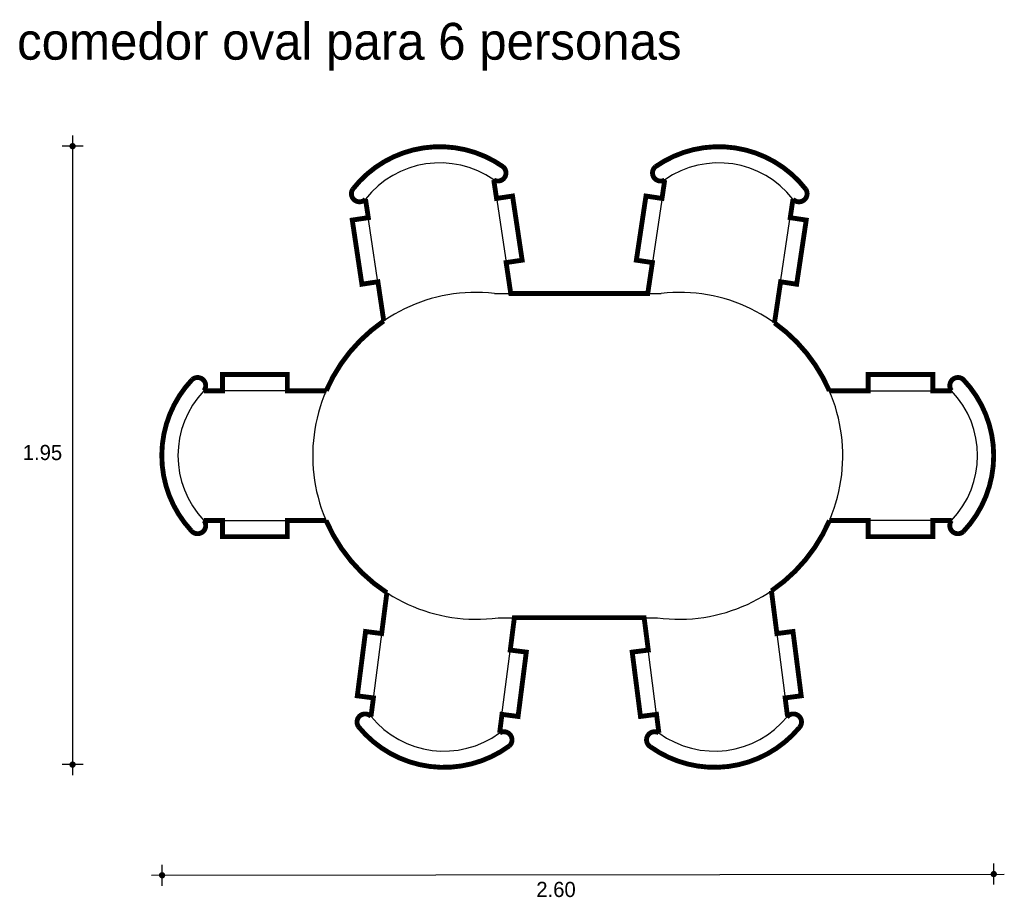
# Model space of a CAD drawing. Extents: x 4.3 to 7.34, y 3.9 to 6.61.
import ezdxf

# ---------------------------------------------------------------- set-up
doc = ezdxf.new("R2010")
doc.units = 0
doc.header["$MEASUREMENT"] = 0
for name, color, linetype in [('BORDE', 2, 'CONTINUOUS'), ('COTAS', 6, 'CONTINUOUS'), ('DIBUJO', 5, 'CONTINUOUS'), ('TEXTO', 4, 'CONTINUOUS')]:
    doc.layers.add(name, color=color, linetype=linetype)

msp = doc.modelspace()

# ---------------------------------------------------------------- linework, layer by layer
at = {"layer": 'BORDE', "const_width": 0.015}
msp.add_lwpolyline([(6.6729, 4.4604), (6.6656, 4.5175), (6.7152, 4.5239), (6.6898, 4.7223), (6.6402, 4.7159), (6.6233, 4.8476, 0.142466), (6.8024, 5.0647), (6.9215, 5.0647), (6.9215, 5.0147), (7.1215, 5.0147), (7.1215, 5.0647), (7.1791, 5.0647, 0.919851), (7.2153, 5.0302, 0.399573), (7.2153, 5.4992, 0.919851), (7.1791, 5.4647), (7.1215, 5.4647), (7.1215, 5.5147), (6.9215, 5.5147), (6.9215, 5.4647), (6.8019, 5.4647, 0.135976), (6.6327, 5.674), (6.6517, 5.8007), (6.7011, 5.7932), (6.7307, 5.991), (6.6813, 5.9984), (6.6898, 6.0554, 0.919851), (6.7293, 6.0861, 0.399573), (6.2655, 6.1556, 0.919851), (6.2942, 6.1147), (6.2857, 6.0577), (6.2363, 6.0651), (6.2066, 5.8673), (6.2561, 5.8599), (6.2418, 5.7648), (5.8191, 5.7648), (5.8049, 5.8599), (5.8543, 5.8673), (5.8247, 6.0651), (5.7753, 6.0577), (5.7667, 6.1147, 0.919851), (5.7954, 6.1556, 0.399573), (5.3317, 6.0861, 0.919851), (5.3711, 6.0554), (5.3797, 5.9984), (5.3302, 5.991), (5.3599, 5.7932), (5.4093, 5.8007), (5.4274, 5.6799, 0.14119), (5.2498, 5.4647), (5.1301, 5.4647), (5.1301, 5.5147), (4.9301, 5.5147), (4.9301, 5.4647), (4.8725, 5.4647, 0.919851), (4.8363, 5.4992, 0.395732), (4.8332, 5.0335, 1.006655), (4.8725, 5.0647), (4.9301, 5.0647), (4.9301, 5.0147), (5.1301, 5.0147), (5.1301, 5.0647), (5.2492, 5.0647, 0.147701), (5.437, 4.8419), (5.4208, 4.7159), (5.3712, 4.7223), (5.3458, 4.5239), (5.3954, 4.5175), (5.388, 4.4604, 0.919851), (5.3493, 4.4288, 0.399573), (5.8144, 4.3692, 0.919851), (5.7848, 4.4095), (5.7921, 4.4667), (5.8417, 4.4603), (5.8671, 4.6587), (5.8176, 4.665), (5.8303, 4.7648), (6.2306, 4.7648), (6.2434, 4.665), (6.1938, 4.6587), (6.2193, 4.4603), (6.2688, 4.4667), (6.2762, 4.4095, 1.006655), (6.2503, 4.3666, 0.391901), (6.7088, 4.4254, 1.006655), (6.6729, 4.4604, 0.038425), (6.6705, 4.4574)], format="xyb", dxfattribs=at)
at = {"layer": 'COTAS'}
for p, q in [((4.4673, 6.2513), (4.4673, 4.2793)), ((4.4998, 6.2189), (4.4348, 6.2189)), ((4.4998, 4.3118), (4.4348, 4.3118)), ((4.7435, 3.9382), (4.7435, 4.0031)), ((7.3093, 3.9417), (7.3093, 4.0067)), ((4.711, 3.9706), (7.3417, 3.9742))]:
    msp.add_line(p, q, dxfattribs=at)
at = {"layer": 'COTAS', "const_width": 0.00974}
for points in [[(4.4624, 6.2189, 1), (4.4722, 6.2189, 1)], [(4.4624, 4.3118, 1), (4.4722, 4.3118, 1)], [(4.7386, 3.9706, 1), (4.7484, 3.9706, 1)], [(7.3044, 3.9742, 1), (7.3141, 3.9742, 1)]]:
    msp.add_lwpolyline(points, format="xyb", close=True, dxfattribs=at)
at = {"layer": 'DIBUJO'}
for p, q in [((5.7667, 6.1147), (5.8191, 5.7648)), ((6.2942, 6.1147), (6.2418, 5.7648)), ((5.426, 5.6895), (5.3711, 6.0554)), ((5.7753, 6.0577), (5.8247, 6.0651)), ((5.8543, 5.8673), (5.8247, 6.0651)), ((6.2066, 5.8673), (6.2363, 6.0651)), ((6.2857, 6.0577), (6.2363, 6.0651)), ((6.635, 5.6895), (6.6898, 6.0554)), ((5.3797, 5.9984), (5.3302, 5.991)), ((5.3599, 5.7932), (5.3302, 5.991)), ((6.6813, 5.9984), (6.7307, 5.991)), ((6.7011, 5.7932), (6.7307, 5.991)), ((5.8049, 5.8599), (5.8543, 5.8673)), ((6.2561, 5.8599), (6.2066, 5.8673)), ((5.4093, 5.8007), (5.3599, 5.7932)), ((6.6517, 5.8007), (6.7011, 5.7932)), ((5.7685, 5.7648), (6.2831, 5.7648)), ((5.1301, 5.5147), (4.9301, 5.5147)), ((4.9301, 5.4647), (4.9301, 5.5147)), ((5.1301, 5.4647), (5.1301, 5.5147)), ((6.9215, 5.5147), (7.1215, 5.5147)), ((6.9215, 5.4647), (6.9215, 5.5147)), ((7.1215, 5.4647), (7.1215, 5.5147)), ((5.2425, 5.4647), (4.8725, 5.4647)), ((6.8091, 5.4647), (7.1791, 5.4647)), ((4.8725, 5.0647), (5.2425, 5.0647)), ((4.9301, 5.0647), (4.9301, 5.0147)), ((5.1301, 5.0647), (5.1301, 5.0147)), ((7.1791, 5.0647), (6.8091, 5.0647)), ((6.9215, 5.0647), (6.9215, 5.0147)), ((7.1215, 5.0647), (7.1215, 5.0147)), ((5.1301, 5.0147), (4.9301, 5.0147)), ((6.9215, 5.0147), (7.1215, 5.0147)), ((5.437, 4.8419), (5.388, 4.4604)), ((6.6259, 4.8274), (6.6729, 4.4604)), ((5.7801, 4.7648), (6.2715, 4.7648)), ((5.7848, 4.4095), (5.8303, 4.7648)), ((6.2762, 4.4095), (6.2306, 4.7648)), ((5.3712, 4.7223), (5.3458, 4.5239)), ((5.4208, 4.7159), (5.3712, 4.7223)), ((6.6402, 4.7159), (6.6898, 4.7223)), ((6.6898, 4.7223), (6.7152, 4.5239)), ((5.8176, 4.665), (5.8671, 4.6587)), ((5.8671, 4.6587), (5.8417, 4.4603)), ((6.2434, 4.665), (6.1938, 4.6587)), ((6.1938, 4.6587), (6.2193, 4.4603)), ((5.3954, 4.5175), (5.3458, 4.5239)), ((6.6656, 4.5175), (6.7152, 4.5239)), ((5.7921, 4.4667), (5.8417, 4.4603)), ((6.2688, 4.4667), (6.2193, 4.4603))]:
    msp.add_line(p, q, dxfattribs=at)
for centre, radius, start, end in [((5.6001, 5.8771), 0.3402, 54.9591, 142.0804), ((6.4609, 5.8771), 0.3402, 37.9196, 125.0409), ((5.6001, 5.8771), 0.2902, 54.9591, 142.0804), ((6.4609, 5.8771), 0.2902, 37.9196, 125.0409), ((5.7794, 6.1363), 0.0251, 239.7402, 50.178), ((6.2816, 6.1363), 0.0251, 129.822, 300.2598), ((5.3527, 6.0724), 0.0251, 146.8615, 317.2993), ((6.7083, 6.0724), 0.0251, 222.7007, 33.1385), ((5.712, 5.2641), 0.5039, 83.5615, 277.7675), ((6.3396, 5.2641), 0.5039, 262.2325, 96.4385), ((5.4556, 5.6939), 0.03, 188.5198, 206.0524), ((6.6053, 5.6939), 0.03, 323.7745, 351.4802), ((5.0828, 5.2647), 0.3402, 136.4394, 223.5606), ((4.853, 5.4804), 0.0251, 321.2205, 131.6583), ((7.1987, 5.4804), 0.0251, 48.3417, 218.7795), ((6.9688, 5.2647), 0.3402, 316.4394, 43.5606), ((5.0828, 5.2647), 0.2902, 136.4394, 223.5606), ((6.8091, 5.4347), 0.03, 90, 103.3086), ((6.9688, 5.2647), 0.2902, 316.4394, 43.5606), ((4.853, 5.049), 0.0251, 228.3417, 38.7795), ((6.8091, 5.0947), 0.03, 257.6511, 270), ((7.1987, 5.049), 0.0251, 141.2205, 311.6583), ((6.5961, 4.8236), 0.03, 7.3051, 43.1086), ((5.37, 4.443), 0.0251, 43.9154, 214.3531), ((6.691, 4.443), 0.0251, 325.6469, 136.0846), ((5.6132, 4.6436), 0.2902, 219.1342, 306.2555), ((6.4478, 4.6436), 0.2902, 233.7445, 320.8658), ((5.6132, 4.6436), 0.3402, 219.1342, 306.2555), ((5.7979, 4.3881), 0.0251, 311.0366, 121.4744), ((6.2631, 4.3881), 0.0251, 58.5256, 228.9634), ((6.4478, 4.6436), 0.3402, 233.7445, 320.8658)]:
    msp.add_arc(centre, radius, start, end, dxfattribs=at)

# ---------------------------------------------------------------- texts
at = {"layer": 'COTAS'}
for s, p in [('1.95', (4.3136, 5.2509)), ('2.60', (5.8979, 3.9035))]:
    msp.add_text(s, height=0.04675, dxfattribs=at).set_placement(p)
at = {"layer": 'TEXTO'}
msp.add_text('comedor oval para 6 personas', height=0.113495, dxfattribs=at).set_placement((4.2962, 6.4856))

doc.saveas('drawing.dxf')
